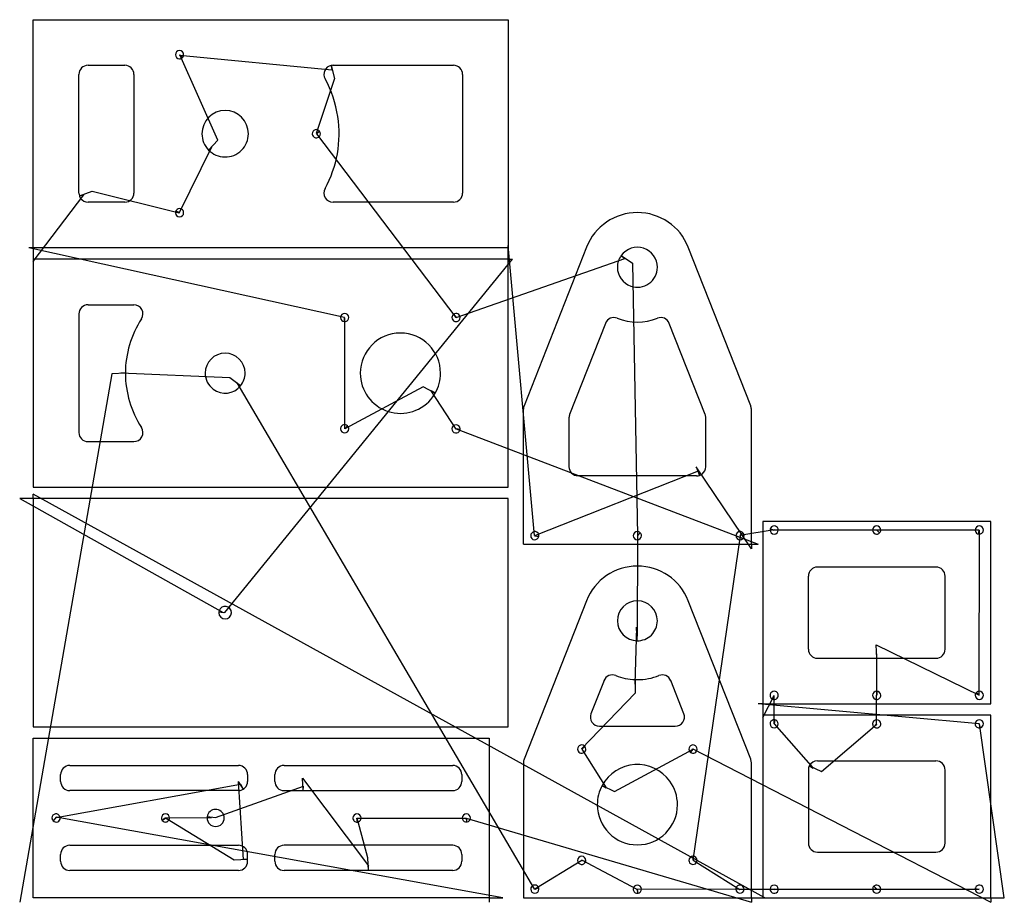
# Model space of a CAD drawing. Extents: x 0.4 to 11.1, y 0.5 to 10.1.
import ezdxf

# ---------------------------------------------------------------- set-up
doc = ezdxf.new("R2010")
doc.units = 0
doc.layers.get('0').update_dxf_attribs({"linetype": 'CONTINUOUS'})
doc.layers.add('5', color=7, linetype='CONTINUOUS')
doc.layers.add('9', color=7, linetype='CONTINUOUS')

msp = doc.modelspace()

# ---------------------------------------------------------------- linework, layer by layer
at = {"color": 0, "linetype": 'CONTINUOUS'}
for p, q in [((2.104, 9.738), (3.774, 9.574)), ((2.523, 8.805), (2.106, 9.741)), ((3.803, 9.479), (3.604, 8.878)), ((3.606, 8.875), (5.134, 6.86)), ((2.103, 8.011), (2.459, 8.73)), ((0.5, 7.476), (1.053, 8.207)), ((1.144, 8.246), (2.101, 8.008)), ((3.913, 6.859), (0.45, 7.625)), ((5.996, 4.472), (5.708, 7.649)), ((2.602, 3.628), (5.757, 7.5)), ((5.137, 6.862), (6.987, 7.509)), ((7.072, 7.458), (7.125, 4.471)), ((3.918, 5.64), (3.917, 6.858)), ((1.362, 6.244), (0.351, 0.45)), ((2.654, 6.201), (1.46, 6.252)), ((6.002, 0.592), (2.736, 6.145)), ((4.776, 6.099), (3.915, 5.642)), ((5.137, 5.638), (4.865, 6.058)), ((5.138, 5.641), (8.45, 4.375)), ((8.375, 4.325), (7.771, 5.224)), ((7.793, 5.178), (5.995, 4.468)), ((0.351, 4.875), (2.584, 3.626)), ((8.524, 0.5), (0.5, 4.925)), ((7.128, 4.469), (7.124, 3.367)), ((8.253, 4.469), (7.733, 0.911)), ((8.624, 4.534), (8.25, 4.471)), ((9.75, 4.529), (8.623, 4.53)), ((10.873, 4.53), (9.753, 4.531)), ((10.875, 2.721), (10.877, 4.529)), ((7.117, 3.466), (7.097, 2.842)), ((9.744, 3.273), (10.872, 2.719)), ((9.752, 2.72), (9.752, 3.175)), ((7.102, 2.744), (6.514, 2.133)), ((8.5, 2.476), (8.626, 2.717)), ((8.623, 2.718), (8.623, 2.408)), ((9.747, 2.406), (9.748, 2.72)), ((10.873, 2.405), (8.45, 2.625)), ((8.627, 2.408), (9.054, 1.921)), ((9.146, 1.884), (9.75, 2.404)), ((11.149, 0.5), (10.877, 2.406)), ((6.517, 2.129), (6.782, 1.706)), ((6.873, 1.666), (7.736, 2.128)), ((7.733, 2.131), (11, 0.45)), ((0.752, 1.38), (2.771, 1.746)), ((2.746, 1.773), (2.8, 0.921)), ((3.454, 1.811), (4.177, 0.85)), ((2.498, 1.379), (3.462, 1.725)), ((5.649, 0.5), (0.75, 1.384)), ((1.948, 1.376), (2.456, 1.38)), ((2.702, 0.912), (1.95, 1.373)), ((4.048, 1.373), (5.252, 1.374)), ((4.169, 0.936), (4.052, 1.373)), ((5.248, 1.373), (8.375, 0.45)), ((6.515, 0.908), (6.001, 0.596)), ((7.123, 0.592), (6.516, 0.911)), ((7.737, 0.911), (8.248, 0.592)), ((10.874, 0.596), (7.127, 0.592)), ((8.249, 0.596), (8.627, 0.595)), ((8.626, 0.592), (9.747, 0.594)), ((9.75, 0.596), (10.873, 0.592))]:
    msp.add_line(p, q, dxfattribs=at)
at = {"layer": '5', "color": 5, "linetype": 'CONTINUOUS'}
for p, q in [((0.5, 7.625), (0.5, 10.125)), ((0.5, 10.125), (5.708, 10.125)), ((5.708, 10.125), (5.708, 7.625)), ((1.1, 9.625), (1.504, 9.625)), ((3.787, 9.625), (5.108, 9.625)), ((1, 8.225), (1, 9.525)), ((1.604, 9.525), (1.604, 8.225)), ((5.208, 9.525), (5.208, 8.225)), ((1.504, 8.125), (1.1, 8.125)), ((5.108, 8.125), (3.787, 8.125)), ((5.708, 7.625), (0.5, 7.625)), ((6.567, 7.631), (5.882, 5.893)), ((8.368, 5.893), (7.683, 7.631)), ((5.708, 7.5), (0.5, 7.5)), ((0.5, 7.5), (0.5, 5)), ((5.708, 5), (5.708, 7.5)), ((1.1, 7), (1.281, 7)), ((1.281, 7), (1.602, 7)), ((1, 6.9), (1, 5.6)), ((6.775, 6.796), (6.382, 5.798)), ((7.868, 5.798), (7.475, 6.796)), ((5.875, 4.375), (5.875, 5.856)), ((8.375, 4.375), (8.375, 5.856)), ((6.375, 5.761), (6.375, 5.225)), ((7.875, 5.225), (7.875, 5.761)), ((1.1, 5.5), (1.602, 5.5)), ((7.775, 5.125), (6.475, 5.125)), ((0.5, 5), (5.708, 5)), ((5.708, 4.875), (0.5, 4.875)), ((0.5, 4.875), (0.5, 2.375)), ((5.708, 2.375), (5.708, 4.875)), ((11, 4.625), (8.5, 4.625)), ((8.5, 4.625), (8.5, 2.625)), ((11, 2.625), (11, 4.625)), ((5.875, 4.375), (8.375, 4.375)), ((10.4, 4.125), (9.1, 4.125)), ((9, 3.825), (9, 4.025)), ((10.5, 3.225), (10.5, 4.025)), ((9, 3.225), (9, 3.825)), ((6.567, 3.756), (5.882, 2.018)), ((8.368, 2.018), (7.683, 3.756)), ((9.1, 3.125), (9.75, 3.125)), ((9.75, 3.125), (10.4, 3.125)), ((6.759, 2.88), (6.616, 2.517)), ((7.634, 2.517), (7.491, 2.88)), ((8.5, 2.625), (11, 2.625)), ((11, 2.5), (8.5, 2.5)), ((8.5, 2.5), (8.5, 0.5)), ((11, 0.5), (11, 2.5)), ((6.709, 2.38), (7.541, 2.38)), ((0.5, 2.375), (5.708, 2.375)), ((0.5, 0.5), (0.5, 2.25)), ((0.5, 2.25), (5.5, 2.25)), ((5.5, 2.25), (5.5, 0.5)), ((0.9, 1.95), (2.75, 1.95)), ((3.25, 1.95), (5.1, 1.95)), ((5.875, 1.981), (5.875, 0.5)), ((8.375, 0.5), (8.375, 1.981)), ((9.1, 2), (9.87, 2)), ((9.87, 2), (10.4, 2)), ((0.8, 1.775), (0.8, 1.85)), ((2.85, 1.85), (2.85, 1.775)), ((3.15, 1.775), (3.15, 1.85)), ((5.2, 1.85), (5.2, 1.775)), ((9, 1.9), (9, 1.1)), ((10.5, 1.1), (10.5, 1.9)), ((2.75, 1.675), (0.9, 1.675)), ((3.25, 1.675), (3.46, 1.675)), ((3.46, 1.675), (3.94, 1.675)), ((3.94, 1.675), (5.1, 1.675)), ((0.8, 0.9), (0.8, 0.975)), ((0.9, 1.075), (2.75, 1.075)), ((2.85, 0.938), (2.85, 0.975)), ((3.15, 0.9), (3.15, 0.975)), ((4.175, 1.075), (3.25, 1.075)), ((5.1, 1.075), (4.175, 1.075)), ((5.2, 0.975), (5.2, 0.9)), ((9.1, 1), (10.4, 1)), ((2.85, 0.919), (2.85, 0.938)), ((2.85, 0.9), (2.85, 0.919)), ((2.75, 0.8), (0.9, 0.8)), ((4.175, 0.8), (3.25, 0.8)), ((5.1, 0.8), (4.175, 0.8)), ((5.5, 0.5), (0.5, 0.5)), ((5.875, 0.5), (8.375, 0.5)), ((8.5, 0.5), (11, 0.5))]:
    msp.add_line(p, q, dxfattribs=at)
for centre, radius, start, end in [((2.104, 9.741), 0.045, 0, 180), ((2.104, 9.741), 0.045, 180, 270), ((2.104, 9.741), 0.045, 315, 0), ((1.1, 9.525), 0.1, 90, 180), ((1.504, 9.525), 0.1, 0, 90), ((2.104, 9.741), 0.045, 270, 315), ((3.787, 9.525), 0.1, 101.8782, 208.7822), ((3.787, 9.525), 0.1, 90, 101.8782), ((5.108, 9.525), 0.1, 360, 90), ((2.604, 8.875), 1.25, 8.6347, 28.7822), ((2.604, 8.875), 0.255, 0, 180), ((2.604, 8.875), 1.25, 331.2178, 8.6347), ((2.604, 8.875), 0.255, 180, 224.5), ((2.604, 8.875), 0.255, 269, 0), ((3.604, 8.875), 0.045, 36, 180), ((3.604, 8.875), 0.045, 180, 198), ((3.604, 8.875), 0.045, 198, 0), ((3.604, 8.875), 0.045, 0, 36), ((2.604, 8.875), 0.255, 224.5, 269), ((1.1, 8.225), 0.1, 180, 198), ((1.504, 8.225), 0.1, 270, 0), ((3.787, 8.225), 0.1, 151.2178, 270), ((5.108, 8.225), 0.1, 270, 360), ((1.1, 8.225), 0.1, 198, 216), ((1.1, 8.225), 0.1, 216, 270), ((2.104, 8.009), 0.045, 153, 180), ((2.104, 8.009), 0.045, 180, 0), ((2.104, 8.009), 0.045, 126, 153), ((2.104, 8.009), 0.045, 0, 126), ((7.125, 7.411), 0.6, 21.5012, 158.4988), ((7.125, 7.411), 0.219, 0, 144), ((7.125, 7.411), 0.219, 144, 180), ((7.125, 7.411), 0.219, 180, 251), ((7.125, 7.411), 0.219, 251, 0), ((1.1, 6.9), 0.1, 90, 180), ((1.602, 6.9), 0.1, 327.0093, 90), ((2.604, 6.25), 1.094, 147.0093, 180), ((3.915, 6.86), 0.045, 0, 180), ((3.915, 6.86), 0.045, 180, 265.8), ((3.915, 6.86), 0.045, 265.8, 323), ((3.915, 6.86), 0.045, 323, 0), ((5.136, 6.86), 0.045, 126, 180), ((5.136, 6.86), 0.045, 180, 216), ((5.136, 6.86), 0.045, 216, 0), ((5.136, 6.86), 0.045, 0, 126), ((6.868, 6.76), 0.1, 68.4988, 158.4988), ((7.125, 7.411), 0.6, 248.4988, 291.5012), ((7.382, 6.76), 0.1, 21.5012, 111.5012), ((4.526, 6.25), 0.44, 0, 180), ((2.604, 6.25), 0.219, 90, 180), ((2.604, 6.25), 0.219, 0, 90), ((2.604, 6.25), 1.094, 180, 212.9907), ((2.604, 6.25), 0.219, 180, 233), ((2.604, 6.25), 0.219, 320.9, 0), ((4.526, 6.25), 0.44, 180, 324), ((4.526, 6.25), 0.44, 330.2, 0), ((2.604, 6.25), 0.219, 233, 320.9), ((4.526, 6.25), 0.44, 324, 330.2), ((5.975, 5.856), 0.1, 158.4987, 179.9999), ((8.275, 5.856), 0.1, 0.0001, 21.5013), ((6.475, 5.761), 0.1, 158.4988, 180), ((7.775, 5.761), 0.1, 0, 21.5012), ((1.602, 5.6), 0.1, 270, 32.9907), ((3.915, 5.64), 0.045, 162, 180), ((3.915, 5.64), 0.045, 180, 0), ((3.915, 5.64), 0.045, 48.6, 162), ((3.915, 5.64), 0.045, 0, 48.6), ((5.136, 5.64), 0.045, 0, 180), ((5.136, 5.64), 0.045, 180, 341), ((5.136, 5.64), 0.045, 341, 350.5), ((5.136, 5.64), 0.045, 350.5, 0), ((1.1, 5.6), 0.1, 180, 270), ((6.475, 5.225), 0.1, 180, 270), ((7.775, 5.225), 0.1, 306, 360), ((7.775, 5.225), 0.1, 270, 288), ((7.775, 5.225), 0.1, 288, 288.5535), ((7.775, 5.225), 0.1, 288.5535, 306), ((8.625, 4.531), 0.045, 163.8, 180), ((8.625, 4.531), 0.045, 18, 163.8), ((8.625, 4.531), 0.045, 0, 18), ((9.75, 4.531), 0.045, 0, 180), ((10.875, 4.531), 0.045, 0, 180), ((6, 4.469), 0.045, 18, 180), ((6, 4.469), 0.045, 180, 349.0939), ((6, 4.469), 0.045, 9, 18), ((6, 4.469), 0.045, 0, 9), ((6, 4.469), 0.045, 349.0939, 0), ((7.125, 4.469), 0.045, 90, 180), ((7.125, 4.469), 0.045, 180, 0), ((7.125, 4.469), 0.045, 45, 90), ((7.125, 4.469), 0.045, 0, 45), ((8.25, 4.469), 0.045, 90, 180), ((8.25, 4.469), 0.045, 180, 270), ((8.25, 4.469), 0.045, 45, 90), ((8.25, 4.469), 0.045, 270, 0), ((8.25, 4.469), 0.045, 0, 45), ((8.625, 4.531), 0.045, 180, 0), ((9.75, 4.531), 0.045, 180, 269), ((9.75, 4.531), 0.045, 269, 314.5), ((9.75, 4.531), 0.045, 314.5, 0), ((10.875, 4.531), 0.045, 180, 197), ((10.875, 4.531), 0.045, 197, 261.2), ((10.875, 4.531), 0.045, 261.2, 0), ((7.125, 3.536), 0.6, 21.5012, 158.4988), ((9.1, 4.025), 0.1, 90, 180), ((10.4, 4.025), 0.1, 0, 90), ((2.604, 3.625), 0.0692, 0, 162), ((7.125, 3.536), 0.219, 90, 180), ((7.125, 3.536), 0.219, 0, 90), ((2.604, 3.625), 0.0692, 162, 171), ((2.604, 3.625), 0.0692, 171, 180), ((2.604, 3.625), 0.0693, 180, 0), ((7.125, 3.536), 0.219, 180, 269), ((7.125, 3.536), 0.219, 269, 0), ((9.1, 3.225), 0.1, 180, 270), ((10.4, 3.225), 0.1, 270, 360), ((6.852, 2.843), 0.1, 68.4988, 158.4988), ((7.125, 3.536), 0.645, 248.4988, 267.8499), ((7.125, 3.536), 0.645, 270, 291.5012), ((7.398, 2.843), 0.1, 21.5012, 111.5012), ((7.125, 3.536), 0.645, 267.8499, 270), ((8.625, 2.719), 0.045, 36, 180), ((8.625, 2.719), 0.045, 180, 251), ((8.625, 2.719), 0.045, 251, 0), ((8.625, 2.719), 0.045, 0, 36), ((9.75, 2.719), 0.045, 90, 180), ((9.75, 2.719), 0.045, 180, 269), ((9.75, 2.719), 0.045, 269, 0), ((9.75, 2.719), 0.045, 0, 90), ((10.875, 2.719), 0.045, 135, 180), ((10.875, 2.719), 0.045, 180, 0), ((10.875, 2.719), 0.045, 90, 135), ((10.875, 2.719), 0.045, 0, 90), ((6.709, 2.48), 0.1, 158.4988, 270), ((7.541, 2.48), 0.1, 270, 21.5012), ((8.625, 2.406), 0.045, 162, 180), ((8.625, 2.406), 0.045, 180, 0), ((8.625, 2.406), 0.045, 81, 162), ((8.625, 2.406), 0.045, 0, 81), ((9.75, 2.406), 0.045, 0, 180), ((9.75, 2.406), 0.045, 180, 224.5), ((9.75, 2.406), 0.045, 269, 0), ((10.875, 2.406), 0.045, 90, 180), ((10.875, 2.406), 0.045, 180, 287), ((10.875, 2.406), 0.045, 0, 90), ((10.875, 2.406), 0.045, 287, 0), ((9.75, 2.406), 0.045, 224.5, 269), ((6.515, 2.13), 0.045, 36, 180), ((7.735, 2.13), 0.045, 0, 144), ((6.515, 2.13), 0.045, 180, 305), ((6.515, 2.13), 0.045, 305, 0), ((6.515, 2.13), 0.045, 0, 36), ((7.735, 2.13), 0.045, 144, 180), ((7.735, 2.13), 0.045, 180, 233), ((7.735, 2.13), 0.045, 233, 0), ((0.9, 1.85), 0.1, 90, 180), ((2.75, 1.85), 0.1, 0, 90), ((3.25, 1.85), 0.1, 90, 180), ((5.1, 1.85), 0.1, 0, 90), ((5.975, 1.981), 0.1, 158.4986, 179.9998), ((7.125, 1.52), 0.44, 36, 151.2), ((8.275, 1.981), 0.1, 0.0002, 21.5014), ((9.1, 1.9), 0.1, 153, 180), ((9.1, 1.9), 0.1, 90, 153), ((10.4, 1.9), 0.1, 0, 90), ((0.9, 1.775), 0.1, 180, 270), ((2.75, 1.775), 0.1, 315, 360), ((3.25, 1.775), 0.1, 180, 270), ((5.1, 1.775), 0.1, 270, 0), ((7.125, 1.52), 0.44, 151.2, 180), ((7.125, 1.52), 0.44, 0, 36), ((2.75, 1.775), 0.1, 270, 292.5), ((2.75, 1.775), 0.1, 292.5, 301.9051), ((2.75, 1.775), 0.1, 301.9051, 315), ((7.125, 1.52), 0.44, 180, 0), ((0.75, 1.375), 0.045, 18, 180), ((1.95, 1.375), 0.045, 90, 180), ((1.95, 1.375), 0.045, 0, 90), ((2.5, 1.375), 0.0937, 162, 171), ((2.5, 1.375), 0.0937, 0, 162), ((4.05, 1.375), 0.045, 90, 180), ((4.05, 1.375), 0.045, 0, 90), ((5.25, 1.375), 0.045, 0, 180), ((0.75, 1.375), 0.045, 180, 225.4545), ((0.75, 1.375), 0.045, 225.4545, 0), ((0.75, 1.375), 0.045, 9, 18), ((0.75, 1.375), 0.045, 0, 9), ((1.95, 1.375), 0.045, 180, 216), ((1.95, 1.375), 0.045, 216, 252), ((1.95, 1.375), 0.045, 252, 0), ((2.5, 1.375), 0.0937, 171, 180), ((2.5, 1.375), 0.0938, 180, 0), ((4.05, 1.375), 0.045, 180, 277.2), ((4.05, 1.375), 0.045, 277.2, 342), ((4.05, 1.375), 0.045, 342, 0), ((5.25, 1.375), 0.045, 180, 197), ((5.25, 1.375), 0.045, 197, 278.5), ((5.25, 1.375), 0.045, 278.5, 0), ((9.1, 1.1), 0.1, 180, 270), ((10.4, 1.1), 0.1, 270, 360), ((0.9, 0.975), 0.1, 90, 180), ((2.75, 0.975), 0.1, 360, 90), ((3.25, 0.975), 0.1, 90, 180), ((5.1, 0.975), 0.1, 360, 90), ((0.9, 0.9), 0.1, 180, 270), ((2.75, 0.9), 0.1, 270, 360), ((3.25, 0.9), 0.1, 180, 270), ((5.1, 0.9), 0.1, 270, 0), ((6.515, 0.91), 0.045, 90, 180), ((6.515, 0.91), 0.045, 180, 341), ((6.515, 0.91), 0.045, 0, 90), ((6.515, 0.91), 0.045, 341, 0), ((7.735, 0.91), 0.045, 90, 180), ((7.735, 0.91), 0.045, 180, 215), ((7.735, 0.91), 0.045, 215, 0), ((7.735, 0.91), 0.045, 0, 90), ((6, 0.594), 0.045, 36, 180), ((6, 0.594), 0.045, 180, 270), ((6, 0.594), 0.045, 270, 0), ((6, 0.594), 0.045, 18, 36), ((6, 0.594), 0.045, 0, 18), ((7.125, 0.594), 0.045, 0, 180), ((7.125, 0.594), 0.045, 180, 198), ((7.125, 0.594), 0.045, 198, 279), ((7.125, 0.594), 0.045, 279, 0), ((8.25, 0.594), 0.045, 162, 180), ((8.25, 0.594), 0.045, 180, 0), ((8.25, 0.594), 0.045, 144, 162), ((8.25, 0.594), 0.045, 0, 144), ((8.625, 0.594), 0.045, 0, 180), ((8.625, 0.594), 0.045, 180, 342), ((8.625, 0.594), 0.045, 342, 351), ((8.625, 0.594), 0.045, 351, 0), ((9.75, 0.594), 0.045, 135, 180), ((9.75, 0.594), 0.045, 180, 0), ((9.75, 0.594), 0.045, 90, 135), ((9.75, 0.594), 0.045, 0, 90), ((10.875, 0.594), 0.045, 171, 180), ((10.875, 0.594), 0.045, 180, 0), ((10.875, 0.594), 0.045, 162, 171), ((10.875, 0.594), 0.045, 0, 162)]:
    msp.add_arc(centre, radius, start, end, dxfattribs=at)
at = {"layer": '9', "color": 9, "linetype": 'CONTINUOUS'}
for p, q in [((2.136, 9.709), (2.104, 9.738)), ((2.136, 9.709), (2.106, 9.741)), ((3.766, 9.623), (3.803, 9.479)), ((3.766, 9.623), (3.774, 9.574)), ((3.64, 8.901), (3.604, 8.878)), ((3.64, 8.901), (3.606, 8.875)), ((2.422, 8.696), (2.523, 8.805)), ((2.422, 8.696), (2.459, 8.73)), ((1.005, 8.194), (1.144, 8.246)), ((1.005, 8.194), (1.053, 8.207)), ((2.064, 8.029), (2.103, 8.011)), ((2.064, 8.029), (2.101, 8.008)), ((0.5, 7.625), (0.45, 7.625)), ((0.5, 7.625), (0.5, 7.476)), ((5.708, 7.5), (5.708, 7.649)), ((5.708, 7.5), (5.757, 7.5)), ((6.948, 7.54), (7.072, 7.458)), ((6.948, 7.54), (6.987, 7.509)), ((3.912, 6.815), (3.913, 6.859)), ((3.912, 6.815), (3.917, 6.858)), ((5.109, 6.897), (5.137, 6.862)), ((5.109, 6.897), (5.134, 6.86)), ((1.51, 6.25), (1.362, 6.244)), ((1.51, 6.25), (1.46, 6.252)), ((2.774, 6.112), (2.654, 6.201)), ((2.774, 6.112), (2.736, 6.145)), ((4.907, 6.031), (4.776, 6.099)), ((4.907, 6.031), (4.865, 6.058)), ((3.945, 5.674), (3.915, 5.642)), ((3.945, 5.674), (3.918, 5.64)), ((5.18, 5.632), (5.137, 5.638)), ((5.18, 5.632), (5.138, 5.641)), ((7.771, 5.224), (7.807, 5.13)), ((7.793, 5.178), (7.807, 5.13)), ((0.5, 4.875), (0.351, 4.875)), ((0.5, 4.875), (0.5, 4.925)), ((8.582, 4.544), (8.624, 4.534)), ((8.582, 4.544), (8.623, 4.53)), ((5.995, 4.468), (6.044, 4.46)), ((5.996, 4.472), (6.044, 4.46)), ((7.157, 4.501), (7.125, 4.471)), ((7.157, 4.501), (7.128, 4.469)), ((8.282, 4.501), (8.25, 4.471)), ((8.282, 4.501), (8.253, 4.469)), ((9.782, 4.499), (9.75, 4.529)), ((9.782, 4.499), (9.753, 4.531)), ((10.868, 4.487), (10.873, 4.53)), ((10.868, 4.487), (10.877, 4.529)), ((8.375, 4.375), (8.375, 4.325)), ((8.375, 4.375), (8.45, 4.375)), ((2.535, 3.636), (2.602, 3.628)), ((2.535, 3.636), (2.584, 3.626)), ((7.121, 3.317), (7.117, 3.466)), ((7.121, 3.317), (7.124, 3.367)), ((9.75, 3.125), (9.744, 3.273)), ((9.75, 3.125), (9.752, 3.175)), ((7.101, 2.892), (7.097, 2.842)), ((7.101, 2.892), (7.102, 2.744)), ((8.61, 2.676), (8.623, 2.718)), ((8.61, 2.676), (8.626, 2.717)), ((9.75, 2.764), (9.748, 2.72)), ((9.75, 2.764), (9.752, 2.72)), ((10.843, 2.751), (10.875, 2.721)), ((10.843, 2.751), (10.872, 2.719)), ((8.5, 2.625), (8.45, 2.625)), ((8.5, 2.625), (8.5, 2.476)), ((8.632, 2.451), (8.623, 2.408)), ((8.632, 2.451), (8.627, 2.408)), ((9.718, 2.375), (9.747, 2.406)), ((9.718, 2.375), (9.75, 2.404)), ((10.888, 2.363), (10.873, 2.405)), ((10.888, 2.363), (10.877, 2.406)), ((6.551, 2.157), (6.514, 2.133)), ((6.551, 2.157), (6.517, 2.129)), ((7.708, 2.094), (7.733, 2.131)), ((7.708, 2.094), (7.736, 2.128)), ((9.011, 1.945), (9.146, 1.884)), ((9.011, 1.945), (9.054, 1.921)), ((2.746, 1.773), (2.803, 1.69)), ((2.771, 1.746), (2.803, 1.69)), ((3.46, 1.675), (3.454, 1.811)), ((6.739, 1.732), (6.873, 1.666)), ((6.739, 1.732), (6.782, 1.706)), ((3.46, 1.675), (3.462, 1.725)), ((0.75, 1.384), (0.718, 1.343)), ((0.752, 1.38), (0.718, 1.343)), ((1.914, 1.349), (1.948, 1.376)), ((1.914, 1.349), (1.95, 1.373)), ((2.407, 1.39), (2.498, 1.379)), ((2.407, 1.39), (2.456, 1.38)), ((4.056, 1.33), (4.048, 1.373)), ((4.056, 1.33), (4.052, 1.373)), ((5.257, 1.33), (5.248, 1.373)), ((5.257, 1.33), (5.252, 1.374)), ((2.85, 0.919), (2.702, 0.912)), ((2.85, 0.919), (2.8, 0.921)), ((4.175, 0.8), (4.169, 0.936)), ((6.557, 0.895), (6.515, 0.908)), ((6.557, 0.895), (6.516, 0.911)), ((7.735, 0.955), (7.733, 0.911)), ((7.735, 0.955), (7.737, 0.911)), ((4.175, 0.8), (4.177, 0.85)), ((6.043, 0.608), (6.001, 0.596)), ((6.043, 0.608), (6.002, 0.592)), ((7.132, 0.549), (7.123, 0.592)), ((7.132, 0.549), (7.127, 0.592)), ((8.207, 0.608), (8.249, 0.596)), ((8.207, 0.608), (8.248, 0.592)), ((8.669, 0.587), (8.626, 0.592)), ((8.669, 0.587), (8.627, 0.595)), ((9.718, 0.626), (9.75, 0.596)), ((9.718, 0.626), (9.747, 0.594)), ((10.831, 0.601), (10.874, 0.596)), ((10.831, 0.601), (10.873, 0.592)), ((5.5, 0.5), (5.649, 0.5)), ((5.5, 0.5), (5.5, 0.45)), ((8.375, 0.5), (8.524, 0.5)), ((8.375, 0.5), (8.375, 0.45)), ((11, 0.5), (11.149, 0.5)), ((11, 0.5), (11, 0.45))]:
    msp.add_line(p, q, dxfattribs=at)

doc.saveas('drawing.dxf')
